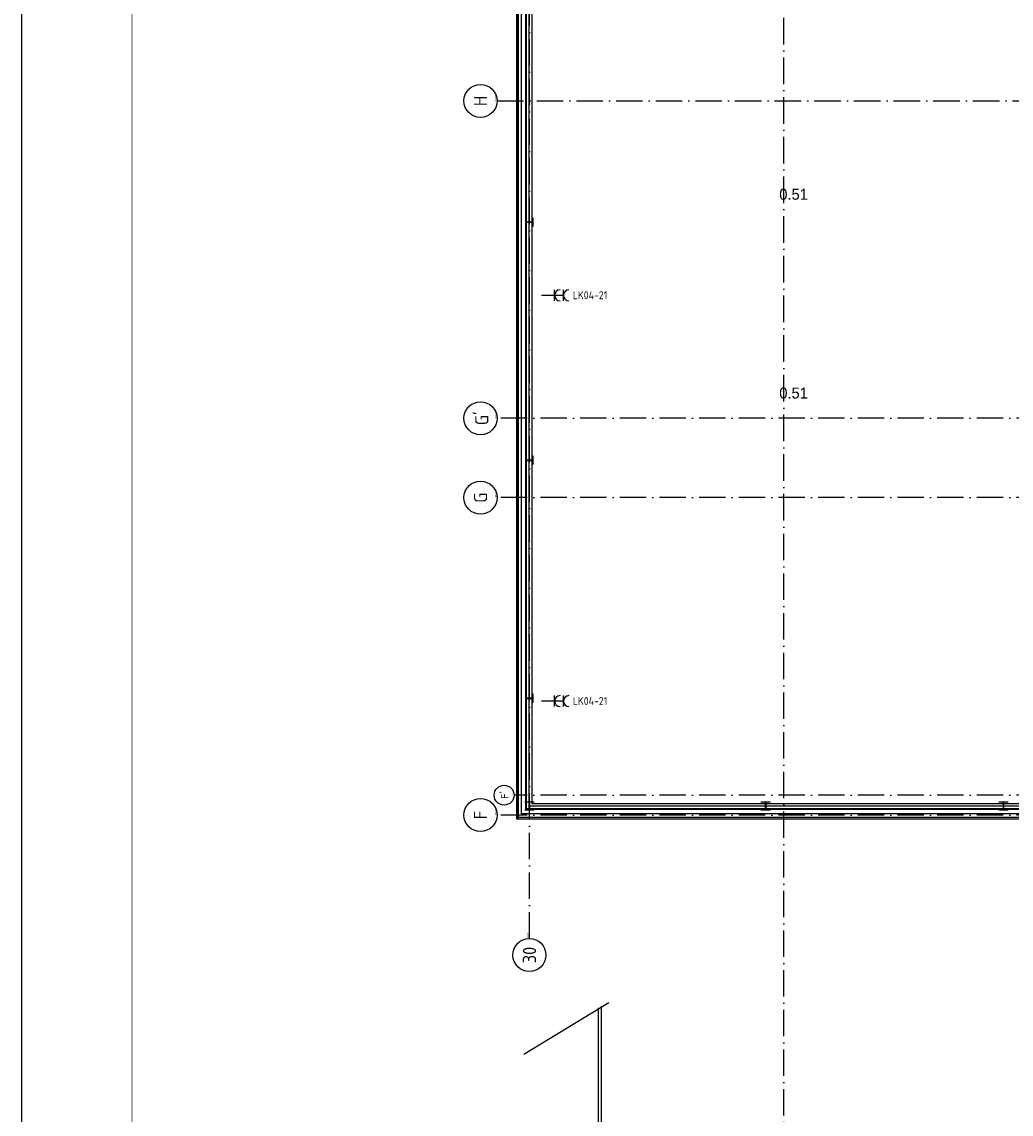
# Model space of a CAD drawing. Header units: millimetres. Extents: x -6587 to 112885, y 244 to 84344.
# Tile 9 of 47: x -6587 to 15866, y 34782 to 59563. Entities that reach past the tile are written whole.
import ezdxf
from ezdxf.enums import TextEntityAlignment as Align

# ---------------------------------------------------------------- set-up
doc = ezdxf.new("R2010")
doc.units = ezdxf.units.MM
doc.header["$LTSCALE"] = 100
doc.linetypes.add('DASHDOT', pattern=[9, 6, -1.5, 0, -1.5])
doc.layers.get('0').update_dxf_attribs({"linetype": 'CONTINUOUS'})
for name, color, linetype in [('AL$7----_STRAMIEN', 1, 'DASHDOT'), ('ALN-----_BLOCKNAAM', 2, 'CONTINUOUS'), ('BL$4----', 7, 'CONTINUOUS'), ('BOUW', 8, 'CONTINUOUS'), ('EB62203-_ATTRIB', 2, 'CONTINUOUS'), ('EL62203-_KRACHT-WCD230', 3, 'CONTINUOUS'), ('LIJN025', 10, 'CONTINUOUS'), ('LIJN050', 90, 'CONTINUOUS'), ('TEKST25', 1, 'CONTINUOUS'), ('TEKST35', 50, 'CONTINUOUS'), ('TEKST50', 90, 'CONTINUOUS')]:
    doc.layers.add(name, color=color, linetype=linetype)
doc.styles.add('1_8', font='iso', dxfattribs={"width": 0.7, "height": 1.8})
doc.styles.add('BURO-025', font='BUROFONT.shx', dxfattribs={"height": 250})
doc.styles.add('ISO', font='ISO.SHX')
doc.styles.add('ROMAND', font='romand')
doc.styles.get("Standard").update_dxf_attribs({"font": 'iso.shx'})

# ---------------------------------------------------------------- blocks, each defined once
blk = doc.blocks.new('A0-G')
at = {"layer": 'LIJN025'}
blk.add_lwpolyline([(1189, 841), (1189, 0), (0, 0), (0, 841)], close=True, dxfattribs=at)
at = {"layer": 'LIJN050', "const_width": 0.2}
blk.add_lwpolyline([(1184, 836), (25, 836), (25, 5), (1184, 5)], close=True, dxfattribs=at)
at = {"layer": 'TEKST25', "style": 'ROMAND', "width": 2.899115}
blk.add_attdef('STATUS', text='', height=2.5, dxfattribs=at).set_placement((1143, 71.5), (1182, 71.5), align=Align.FIT)
at = {"layer": 'TEKST25', "style": 'ISO'}
for tag, p in [('E', (1144.25, 66)), ('NAAM-E', (1155.75, 66)), ('DATUM-E', (1174, 66)), ('D', (1144.25, 61)), ('NAAM-D', (1155.75, 61)), ('DATUM-D', (1174, 61)), ('C', (1144.25, 56)), ('NAAM-C', (1155.75, 56)), ('DATUM-C', (1174, 56)), ('B', (1144.25, 51)), ('NAAM-B', (1155.75, 51)), ('DATUM-B', (1174, 51)), ('A', (1144.25, 46)), ('NAAM-A', (1155.75, 46)), ('DATUM-A', (1174, 46))]:
    blk.add_attdef(tag, text='', height=2.5, dxfattribs=at).set_placement(p, align=Align.CENTER)
for tag, p in [('DATUM', (1021.75, 36.25)), ('SCHAAL', (1057, 36.25)), ('GETEKEND', (1087.25, 36.25)), ('GECONTOL.', (1122, 36.25)), ('FORMAAT', (1152.25, 28.25))]:
    blk.add_attdef(tag, p, '', height=2.5, dxfattribs=at)
at = {"layer": 'TEKST35', "style": 'ISO'}
for tag, p in [('PROJECT', (1023.5, 72.5)), ('PLAATS', (1023.5, 63.5)), ('INSTALLATIE-REGEL1', (1023.5, 52.5)), ('INSTALLATIE-REGEL2', (1023.5, 43.5))]:
    blk.add_attdef(tag, p, '', height=4, dxfattribs=at)
blk.add_attdef('PROJ.NR.', text='', height=4, dxfattribs=at).set_placement((1170, 23), align=Align.CENTER)
at = {"layer": 'TEKST50', "style": 'ISO'}
blk.add_attdef('FILE-NAAM', text='', height=5, dxfattribs=at).set_placement((1162.5, 7.5), align=Align.CENTER)
blk = doc.blocks.new('ES3W2A')
at = {"ltscale": 0.5}
for p, q in [((1.25, 2), (-1.25, 2)), ((1.25, 0), (-1.25, 0)), ((0, 2), (0, -3))]:
    blk.add_line(p, q, dxfattribs=at)
for centre in [(0, 3.25), (0, 1.25)]:
    blk.add_arc(centre, 1.25, 180, 0, dxfattribs=at)
at = {"ltscale": 0.5, "style": '1_8'}
for tag, flags, p in [('VERMOGEN', 9, (-2.5, 5)), ('GROEP', 8, (0, 5)), ('SCHAK', 8, (2.5, 5)), ('GELIJK', 9, (5, 5)), ('KAST', 9, (7, 5)), ('TAL', 8, (2.5, 5))]:
    blk.add_attdef(tag, text='', height=1.8, rotation=90, dxfattribs=dict(at, flags=flags)).set_placement(p, align=Align.MIDDLE_CENTER)
at = {"ltscale": 0.5, "style": '1_8', "width": 0.7, "flags": 8}
blk.add_attdef('DOEL', text='', height=1.8, rotation=90, dxfattribs=at).set_placement((-2.5, 5), align=Align.MIDDLE_LEFT)
at = {"ltscale": 0.5, "style": '1_8', "flags": 9}
blk.add_attdef('M_CODE', text='', height=1.8, dxfattribs=at).set_placement((0, 0), align=Align.MIDDLE_CENTER)
blk = doc.blocks.new('1010')
at = {"layer": 'AL$7----_STRAMIEN', "color": 7, "linetype": 'Continuous'}
blk.add_circle((0, 750), 750, dxfattribs=at)
at = {"layer": 'AL$7----_STRAMIEN', "color": 3, "linetype": 'Continuous'}
blk.add_attdef('STR-NAAM', text='', height=600, rotation=360, dxfattribs=at).set_placement((0, 750), align=Align.MIDDLE)
at = {"layer": 'ALN-----_BLOCKNAAM', "linetype": 'Continuous'}
blk.add_text('1010', height=100, dxfattribs=at).set_placement((0, 0))
blk = doc.blocks.new('1011')
at = {"layer": 'AL$7----_STRAMIEN', "color": 7, "linetype": 'Continuous'}
blk.add_circle((-750, 0), 750, dxfattribs=at)
at = {"layer": 'AL$7----_STRAMIEN', "color": 3, "linetype": 'Continuous'}
blk.add_attdef('STR-NAAM', text='', height=600, rotation=360, dxfattribs=at).set_placement((-750, 0), align=Align.MIDDLE)
at = {"layer": 'ALN-----_BLOCKNAAM', "linetype": 'Continuous'}
blk.add_text('1011', height=100, dxfattribs=at).set_placement((0, 0))

msp = doc.modelspace()

# ---------------------------------------------------------------- linework, layer by layer
at = {"layer": 'AL$7----_STRAMIEN', "color": 1}
for p, q in [((4933, 38768), (4933, 77760)), ((4933, 38768), (4933, 77760)), ((10708, 5947), (10708, 77762)), ((4198, 57769), (93993, 57769)), ((93993, 50569), (4198, 50569)), ((93993, 48769), (4198, 48769)), ((93993, 42019), (4580, 42019)), ((93993, 41569), (4198, 41569))]:
    msp.add_line(p, q, dxfattribs=at)
at = {"layer": 'BL$4----', "color": 8, "linetype": 'Continuous'}
for p, q in [((4803, 36141), (6736, 37313)), ((6504, 31053), (6504, 37192)), ((6568, 31067), (6568, 37231))]:
    msp.add_line(p, q, dxfattribs=at)
at = {"layer": 'BOUW'}
for p, q in [((4663, 75709), (4663, 41479)), ((4833, 41869), (5033, 41869)), ((4833, 41859), (4833, 41869)), ((4912, 41859), (4833, 41859)), ((4833, 41689), (4912, 41689)), ((4833, 41679), (4833, 41689)), ((5033, 41679), (4833, 41679)), ((4930, 41707), (4930, 41841)), ((4936, 41841), (4936, 41707)), ((5033, 41859), (4954, 41859)), ((4954, 41689), (5033, 41689)), ((5033, 41869), (5033, 41859)), ((5033, 41689), (5033, 41679)), ((10193, 41869), (10393, 41869)), ((10193, 41859), (10193, 41869)), ((10272, 41859), (10193, 41859)), ((10193, 41689), (10272, 41689)), ((10193, 41679), (10193, 41689)), ((10393, 41679), (10193, 41679)), ((10290, 41707), (10290, 41841)), ((10296, 41841), (10296, 41707)), ((10393, 41859), (10314, 41859)), ((10314, 41689), (10393, 41689)), ((10393, 41869), (10393, 41859)), ((10393, 41689), (10393, 41679)), ((15593, 41869), (15793, 41869)), ((15593, 41859), (15593, 41869)), ((15672, 41859), (15593, 41859)), ((15593, 41689), (15672, 41689)), ((15593, 41679), (15593, 41689)), ((15793, 41679), (15593, 41679)), ((15690, 41707), (15690, 41841)), ((15696, 41841), (15696, 41707)), ((15793, 41859), (15714, 41859)), ((15714, 41689), (15793, 41689)), ((15793, 41869), (15793, 41859)), ((15793, 41689), (15793, 41679)), ((4663, 41479), (17173, 41479))]:
    msp.add_line(p, q, dxfattribs=at)
for points in [[(34092, 69460), (34233, 69460), (34233, 75709), (4638, 75709), (4638, 41479), (17173, 41483)], [(34092, 69500), (34193, 69500), (34193, 75669), (4678, 75669), (4678, 41519), (17173, 41523)], [(17293, 41299), (17293, 41595), (4754, 41595), (4754, 75614), (26313, 75614)], [(17393, 41299), (17393, 41695), (4854, 41695), (4854, 75514), (26313, 75514)], [(17393, 41770), (4929, 41770), (4929, 75451), (26313, 75451)]]:
    msp.add_lwpolyline(points, dxfattribs=at)
msp.add_lwpolyline([(17393, 41707), (4866, 41707), (4866, 75514), (26313, 75514), (26313, 75389), (4991, 75389), (4991, 41832), (17393, 41832)], close=True, dxfattribs=at)
for points in [[(4994, 55015, -0.414214), (5009, 55000), (5009, 54928), (5018, 54928), (5018, 55108), (5009, 55108), (5009, 55036, -0.414214), (4994, 55021), (4872, 55021, -0.414214), (4857, 55036), (4857, 55108), (4847, 55108), (4847, 54928), (4857, 54928), (4857, 55000, -0.414214), (4872, 55015)], [(4994, 49615, -0.414214), (5009, 49600), (5009, 49528), (5018, 49528), (5018, 49708), (5009, 49708), (5009, 49636, -0.414214), (4994, 49621), (4872, 49621, -0.414214), (4857, 49636), (4857, 49708), (4847, 49708), (4847, 49528), (4857, 49528), (4857, 49600, -0.414214), (4872, 49615)], [(4994, 44215, -0.414214), (5009, 44200), (5009, 44128), (5018, 44128), (5018, 44308), (5009, 44308), (5009, 44236, -0.414214), (4994, 44221), (4872, 44221, -0.414214), (4857, 44236), (4857, 44308), (4847, 44308), (4847, 44128), (4857, 44128), (4857, 44200, -0.414214), (4872, 44215)]]:
    msp.add_lwpolyline(points, format="xyb", close=True, dxfattribs=at)
for centre, start, end in [((4912, 41841), 0, 90), ((4912, 41707), 270, 0), ((4954, 41841), 90, 180), ((4954, 41707), 180, 270), ((10272, 41841), 0, 90), ((10272, 41707), 270, 0), ((10314, 41841), 90, 180), ((10314, 41707), 180, 270), ((15672, 41841), 0, 90), ((15672, 41707), 270, 0), ((15714, 41841), 90, 180), ((15714, 41707), 180, 270)]:
    msp.add_arc(centre, 18, start, end, dxfattribs=at)

# ---------------------------------------------------------------- block references
at = {"xscale": 100, "yscale": 100, "zscale": 100}
msp.add_blockref('A0-G', (-6587, 244), dxfattribs=at)
at = {"layer": 'AL$7----_STRAMIEN', "rotation": 90}
for p, xscale, yscale, zscale, values in [((4198, 57769), 0.5, 0.5, 0.5, {'STR-NAAM': 'H'}), ((4198, 57769), 0.5, 0.5, 0.5, {'STR-NAAM': 'H'}), ((4198, 50569), 0.5, 0.5, 0.5, {'STR-NAAM': "G'"}), ((4198, 50569), 0.5, 0.5, 0.5, {'STR-NAAM': "G'"}), ((4198, 48769), 0.5, 0.5, 0.5, {'STR-NAAM': 'G'}), ((4198, 48769), 0.5, 0.5, 0.5, {'STR-NAAM': 'G'}), ((4584, 42019), 0.3, 0.3, 0.3, {'STR-NAAM': "F'"}), ((4198, 41569), 0.5, 0.5, 0.5, {'STR-NAAM': 'F'})]:
    msp.add_blockref('1010', p, dxfattribs=dict(at, xscale=xscale, yscale=yscale, zscale=zscale)).add_auto_attribs(values)
at = {"layer": 'AL$7----_STRAMIEN', "color": 8, "xscale": 0.5, "yscale": 0.5, "zscale": 0.5, "rotation": 90}
msp.add_blockref('1011', (4933, 38768), dxfattribs=at).add_auto_attribs({'STR-NAAM': '30'})
msp.add_blockref('1011', (4933, 38768), dxfattribs=at).add_auto_attribs({'STR-NAAM': '30'})
at = {"layer": 'EL62203-_KRACHT-WCD230'}
ref = msp.add_blockref('ES3W2A', (5504, 53358, 1050), dxfattribs=dict(at, xscale=100, yscale=100, zscale=100, rotation=270))
ref.add_attrib('GROEP', 'LK04-21', dxfattribs={"layer": 'EB62203-_ATTRIB', "color": 1, "height": 180, "style": '1_8', "flags": 8}).set_placement((5916, 53361, 1050), align=Align.MIDDLE_LEFT)
ref = msp.add_blockref('ES3W2A', (5504, 44153, 1050), dxfattribs=dict(at, xscale=100, yscale=100, zscale=100, rotation=270))
ref.add_attrib('GROEP', 'LK04-21', dxfattribs={"layer": 'EB62203-_ATTRIB', "color": 1, "height": 180, "style": '1_8', "flags": 8}).set_placement((5916, 44156, 1050), align=Align.MIDDLE_LEFT)

# ---------------------------------------------------------------- texts
at = {"layer": 'BOUW', "style": 'BURO-025'}
for p in [(10603, 55527), (10603, 51017)]:
    msp.add_text('0.51', height=250, dxfattribs=at).set_placement(p)

doc.saveas('drawing.dxf')
